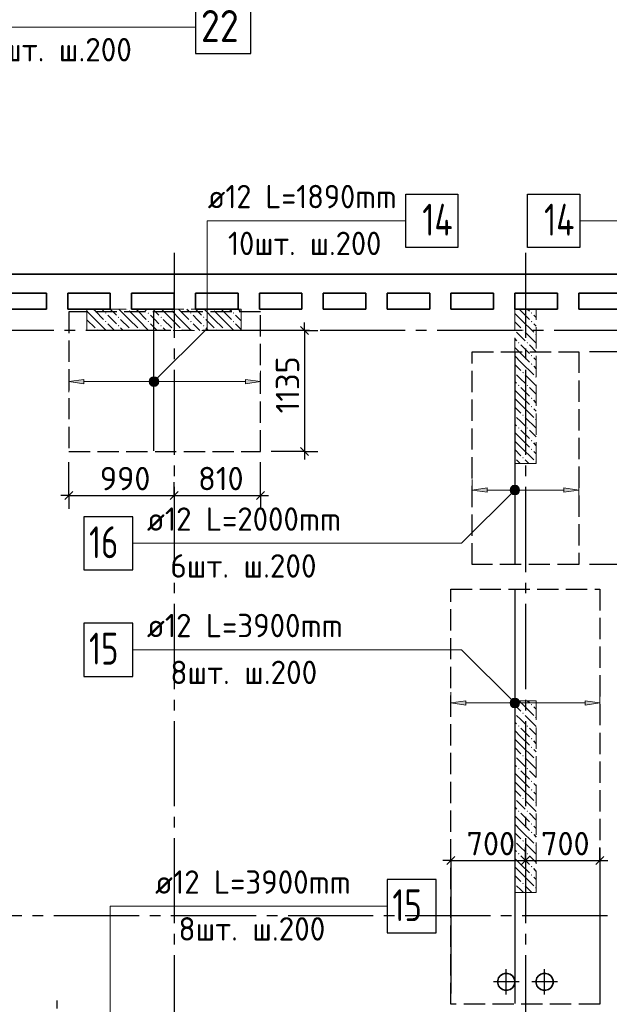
# Model space of a CAD drawing. Header units: millimetres. Extents: x 40580 to 1930067, y -240640 to 81020.
# Tile 116 of 256: x 477735 to 483274, y -212295 to -203045. Entities that reach past the tile are written whole.
import ezdxf

# ---------------------------------------------------------------- set-up
doc = ezdxf.new("R2010")
doc.units = ezdxf.units.MM
for name, pattern in [('______2', [270, 200, -70]), ('______5', [1100, 800, -100, 100, -100]), ('CENTER', [2, 1.25, -0.25, 0.25, -0.25])]:
    doc.linetypes.add(name, pattern=pattern)
for name, color, linetype, lineweight in [('Standard', 7, 'Continuous', 25), ('ДОП Верх по У', 7, 'Continuous', 25), ('ЖБ Перекрытие верхний уровень', 7, 'Continuous', 35), ('ОСИ', 7, 'CENTER', 15), ('Позиционная метка номер позиции', 7, 'Continuous', 13), ('Примечания', 7, 'Continuous', 13)]:
    doc.layers.add(name, color=color, linetype=linetype, lineweight=lineweight)
doc.layers.add('ЖБ Пилон', color=7, linetype='______2', lineweight=13, true_color=0xa0a0a0)
doc.styles.add('ISOCPEUR', font='isocpeur.ttf')

msp = doc.modelspace()

# ---------------------------------------------------------------- hatches: boundary and pattern name
at = {"layer": 'ДОП Верх по У', "linetype": 'Continuous', "lineweight": 13, "transparency": 33554687}
for points in [[(478336.8, -206464.9), (478196.8, -206444.9), (478336.8, -206424.9)], [(482126.8, -207483.9), (481986.8, -207463.9), (482126.8, -207443.9)], [(481926.8, -209483.9), (481786.8, -209463.9), (481926.8, -209443.9)]]:
    msp.add_hatch(color=7, dxfattribs=at).paths.add_polyline_path(points, flags=16)
for points in [[(478964.6, -206463.6), (478964.6, -206426.1), (478959.3, -206444.9)], [(478964.6, -206426.1), (478978.1, -206477.1), (478978.1, -206412.6)], [(478964.6, -206426.1), (478964.6, -206463.6), (478978.1, -206477.1)], [(478978.1, -206412.6), (478996.8, -206482.4), (478996.8, -206407.4)], [(478978.1, -206412.6), (478978.1, -206477.1), (478996.8, -206482.4)], [(478996.8, -206407.4), (478996.8, -206482.4), (479015.6, -206477.1)], [(478996.8, -206407.4), (479015.6, -206477.1), (479015.6, -206412.6)], [(479015.6, -206412.6), (479015.6, -206477.1), (479029.1, -206463.6)], [(479015.6, -206412.6), (479029.1, -206463.6), (479029.1, -206426.1)], [(479029.1, -206426.1), (479029.1, -206463.6), (479034.3, -206444.9)], [(479856.8, -206464.9), (479996.8, -206444.9), (479856.8, -206424.9)], [(482354.6, -207482.6), (482354.6, -207445.1), (482349.3, -207463.9)], [(482354.6, -207445.1), (482368.1, -207496.1), (482368.1, -207431.6)], [(482354.6, -207445.1), (482354.6, -207482.6), (482368.1, -207496.1)], [(482368.1, -207431.6), (482386.8, -207501.4), (482386.8, -207426.4)], [(482368.1, -207431.6), (482368.1, -207496.1), (482386.8, -207501.4)], [(482386.8, -207426.4), (482386.8, -207501.4), (482405.6, -207496.1)], [(482386.8, -207426.4), (482405.6, -207496.1), (482405.6, -207431.6)], [(482405.6, -207431.6), (482405.6, -207496.1), (482419.1, -207482.6)], [(482405.6, -207431.6), (482419.1, -207482.6), (482419.1, -207445.1)], [(482419.1, -207445.1), (482419.1, -207482.6), (482424.3, -207463.9)], [(482846.8, -207483.9), (482986.8, -207463.9), (482846.8, -207443.9)], [(482368.1, -209431.6), (482386.8, -209501.4), (482386.8, -209426.4)], [(482386.8, -209426.4), (482386.8, -209501.4), (482405.6, -209496.1)], [(482386.8, -209426.4), (482405.6, -209496.1), (482405.6, -209431.6)], [(482354.6, -209482.6), (482354.6, -209445.1), (482349.3, -209463.9)], [(482354.6, -209445.1), (482368.1, -209496.1), (482368.1, -209431.6)], [(482354.6, -209445.1), (482354.6, -209482.6), (482368.1, -209496.1)], [(482368.1, -209431.6), (482368.1, -209496.1), (482386.8, -209501.4)], [(482405.6, -209431.6), (482405.6, -209496.1), (482419.1, -209482.6)], [(482405.6, -209431.6), (482419.1, -209482.6), (482419.1, -209445.1)], [(482419.1, -209445.1), (482419.1, -209482.6), (482424.3, -209463.9)], [(483046.8, -209483.9), (483186.8, -209463.9), (483046.8, -209443.9)]]:
    msp.add_hatch(color=7, dxfattribs=at).paths.add_polyline_path(points)
at = {"layer": 'ЖБ Пилон', "linetype": 'Continuous', "lineweight": -3, "transparency": 33554687}
for points in [[(478537.3, -205800.7), (478543.8, -205794.2), (478550.3, -205800.7), (478543.8, -205807.2)], [(478747.1, -205763.9), (478743.8, -205767.2), (478740.4, -205763.9)], [(478937.3, -205800.7), (478943.8, -205794.2), (478950.3, -205800.7), (478943.8, -205807.2)], [(479147.1, -205763.9), (479143.8, -205767.2), (479140.4, -205763.9)], [(479337.3, -205800.7), (479343.8, -205794.2), (479350.3, -205800.7), (479343.8, -205807.2)], [(479547.1, -205763.9), (479543.8, -205767.2), (479540.4, -205763.9)], [(479737.3, -205800.7), (479743.8, -205794.2), (479750.3, -205800.7), (479743.8, -205807.2)], [(482537.3, -205800.7), (482543.8, -205794.2), (482550.3, -205800.7), (482543.8, -205807.2)], [(478537.3, -205880.7), (478543.8, -205874.2), (478550.3, -205880.7), (478543.8, -205887.2)], [(478657.3, -205840.7), (478663.8, -205834.2), (478670.3, -205840.7), (478663.8, -205847.2)], [(478657.3, -205920.7), (478663.8, -205914.2), (478670.3, -205920.7), (478663.8, -205927.2)], [(478937.3, -205880.7), (478943.8, -205874.2), (478950.3, -205880.7), (478943.8, -205887.2)], [(479057.3, -205840.7), (479063.8, -205834.2), (479070.3, -205840.7), (479063.8, -205847.2)], [(479057.3, -205920.7), (479063.8, -205914.2), (479070.3, -205920.7), (479063.8, -205927.2)], [(479337.3, -205880.7), (479343.8, -205874.2), (479350.3, -205880.7), (479343.8, -205887.2)], [(479457.3, -205840.7), (479463.8, -205834.2), (479470.3, -205840.7), (479463.8, -205847.2)], [(479457.3, -205920.7), (479463.8, -205914.2), (479470.3, -205920.7), (479463.8, -205927.2)], [(479737.3, -205880.7), (479743.8, -205874.2), (479750.3, -205880.7), (479743.8, -205887.2)], [(482537.3, -205880.7), (482543.8, -205874.2), (482550.3, -205880.7), (482543.8, -205887.2)], [(478377.3, -205960.7), (478383.8, -205954.2), (478390.3, -205960.7), (478387.1, -205963.9), (478380.4, -205963.9)], [(478457.3, -205960.7), (478463.8, -205954.2), (478470.3, -205960.7), (478467.1, -205963.9), (478460.4, -205963.9)], [(478777.3, -205960.7), (478783.8, -205954.2), (478790.3, -205960.7), (478787.1, -205963.9), (478780.4, -205963.9)], [(478857.3, -205960.7), (478863.8, -205954.2), (478870.3, -205960.7), (478867.1, -205963.9), (478860.4, -205963.9)], [(479177.3, -205960.7), (479183.8, -205954.2), (479190.3, -205960.7), (479187.1, -205963.9), (479180.4, -205963.9)], [(479257.3, -205960.7), (479263.8, -205954.2), (479270.3, -205960.7), (479267.1, -205963.9), (479260.4, -205963.9)], [(479577.3, -205960.7), (479583.8, -205954.2), (479590.3, -205960.7), (479587.1, -205963.9), (479580.4, -205963.9)], [(479657.3, -205960.7), (479663.8, -205954.2), (479670.3, -205960.7), (479667.1, -205963.9), (479660.4, -205963.9)], [(482386.8, -205957.3), (482390.3, -205960.7), (482386.8, -205964.2)], [(482457.3, -205960.7), (482463.8, -205954.2), (482470.3, -205960.7), (482463.8, -205967.2)], [(482577.3, -206000.7), (482583.8, -205994.2), (482586.8, -205997.3), (482586.8, -206004.2), (482583.8, -206007.2)], [(482417.3, -206080.7), (482423.8, -206074.2), (482430.3, -206080.7), (482423.8, -206087.2)], [(482497.3, -206080.7), (482503.8, -206074.2), (482510.3, -206080.7), (482503.8, -206087.2)], [(482537.3, -206200.7), (482543.8, -206194.2), (482550.3, -206200.7), (482543.8, -206207.2)], [(482537.3, -206280.7), (482543.8, -206274.2), (482550.3, -206280.7), (482543.8, -206287.2)], [(482386.8, -206357.3), (482390.3, -206360.7), (482386.8, -206364.2)], [(482457.3, -206360.7), (482463.8, -206354.2), (482470.3, -206360.7), (482463.8, -206367.2)], [(482577.3, -206400.7), (482583.8, -206394.2), (482586.8, -206397.3), (482586.8, -206404.2), (482583.8, -206407.2)], [(482417.3, -206480.7), (482423.8, -206474.2), (482430.3, -206480.7), (482423.8, -206487.2)], [(482497.3, -206480.7), (482503.8, -206474.2), (482510.3, -206480.7), (482503.8, -206487.2)], [(482537.3, -206600.7), (482543.8, -206594.2), (482550.3, -206600.7), (482543.8, -206607.2)], [(482537.3, -206680.7), (482543.8, -206674.2), (482550.3, -206680.7), (482543.8, -206687.2)], [(482386.8, -206757.3), (482390.3, -206760.7), (482386.8, -206764.2)], [(482457.3, -206760.7), (482463.8, -206754.2), (482470.3, -206760.7), (482463.8, -206767.2)], [(482577.3, -206800.7), (482583.8, -206794.2), (482586.8, -206797.3), (482586.8, -206804.2), (482583.8, -206807.2)], [(482417.3, -206880.7), (482423.8, -206874.2), (482430.3, -206880.7), (482423.8, -206887.2)], [(482497.3, -206880.7), (482503.8, -206874.2), (482510.3, -206880.7), (482503.8, -206887.2)], [(482537.3, -207000.7), (482543.8, -206994.2), (482550.3, -207000.7), (482543.8, -207007.2)], [(482537.3, -207080.7), (482543.8, -207074.2), (482550.3, -207080.7), (482543.8, -207087.2)], [(482386.8, -207157.3), (482390.3, -207160.7), (482386.8, -207164.2)], [(482457.3, -207160.7), (482463.8, -207154.2), (482470.3, -207160.7), (482463.8, -207167.2)], [(482577.3, -207200.7), (482583.8, -207194.2), (482586.8, -207197.3), (482586.8, -207204.2), (482583.8, -207207.2)], [(482537.3, -209480.7), (482543.8, -209474.2), (482550.3, -209480.7), (482543.8, -209487.2)], [(482386.8, -209557.3), (482390.3, -209560.7), (482386.8, -209564.2)], [(482457.3, -209560.7), (482463.8, -209554.2), (482470.3, -209560.7), (482463.8, -209567.2)], [(482577.3, -209600.7), (482583.8, -209594.2), (482586.8, -209597.3), (482586.8, -209604.2), (482583.8, -209607.2)], [(482417.3, -209680.7), (482423.8, -209674.2), (482430.3, -209680.7), (482423.8, -209687.2)], [(482497.3, -209680.7), (482503.8, -209674.2), (482510.3, -209680.7), (482503.8, -209687.2)], [(482537.3, -209800.7), (482543.8, -209794.2), (482550.3, -209800.7), (482543.8, -209807.2)], [(482537.3, -209880.7), (482543.8, -209874.2), (482550.3, -209880.7), (482543.8, -209887.2)], [(482386.8, -209957.3), (482390.3, -209960.7), (482386.8, -209964.2)], [(482457.3, -209960.7), (482463.8, -209954.2), (482470.3, -209960.7), (482463.8, -209967.2)], [(482417.3, -210080.7), (482423.8, -210074.2), (482430.3, -210080.7), (482423.8, -210087.2)], [(482497.3, -210080.7), (482503.8, -210074.2), (482510.3, -210080.7), (482503.8, -210087.2)], [(482577.3, -210000.7), (482583.8, -209994.2), (482586.8, -209997.3), (482586.8, -210004.2), (482583.8, -210007.2)], [(482537.3, -210200.7), (482543.8, -210194.2), (482550.3, -210200.7), (482543.8, -210207.2)], [(482457.3, -210360.7), (482463.8, -210354.2), (482470.3, -210360.7), (482463.8, -210367.2)], [(482537.3, -210280.7), (482543.8, -210274.2), (482550.3, -210280.7), (482543.8, -210287.2)], [(482386.8, -210357.3), (482390.3, -210360.7), (482386.8, -210364.2)], [(482577.3, -210400.7), (482583.8, -210394.2), (482586.8, -210397.3), (482586.8, -210404.2), (482583.8, -210407.2)], [(482417.3, -210480.7), (482423.8, -210474.2), (482430.3, -210480.7), (482423.8, -210487.2)], [(482497.3, -210480.7), (482503.8, -210474.2), (482510.3, -210480.7), (482503.8, -210487.2)], [(482537.3, -210600.7), (482543.8, -210594.2), (482550.3, -210600.7), (482543.8, -210607.2)], [(482537.3, -210680.7), (482543.8, -210674.2), (482550.3, -210680.7), (482543.8, -210687.2)], [(482386.8, -210757.3), (482390.3, -210760.7), (482386.8, -210764.2)], [(482457.3, -210760.7), (482463.8, -210754.2), (482470.3, -210760.7), (482463.8, -210767.2)], [(482577.3, -210800.7), (482583.8, -210794.2), (482586.8, -210797.3), (482586.8, -210804.2), (482583.8, -210807.2)], [(482417.3, -210880.7), (482423.8, -210874.2), (482430.3, -210880.7), (482423.8, -210887.2)], [(482497.3, -210880.7), (482503.8, -210874.2), (482510.3, -210880.7), (482503.8, -210887.2)], [(482537.3, -211000.7), (482543.8, -210994.2), (482550.3, -211000.7), (482543.8, -211007.2)], [(482537.3, -211080.7), (482543.8, -211074.2), (482550.3, -211080.7), (482543.8, -211087.2)], [(482386.8, -211157.3), (482390.3, -211160.7), (482386.8, -211164.2)], [(482457.3, -211160.7), (482463.8, -211154.2), (482470.3, -211160.7), (482463.8, -211167.2)], [(482577.3, -211200.7), (482583.8, -211194.2), (482586.8, -211197.3), (482586.8, -211204.2), (482583.8, -211207.2)]]:
    msp.add_hatch(color=7, dxfattribs=at).paths.add_polyline_path(points, flags=16)
at = {"layer": 'Позиционная метка номер позиции', "linetype": 'Continuous', "lineweight": 13, "transparency": 33554687}
for points in [[(478965, -206476.7), (479008.3, -206401.6), (478953.5, -206456.3)], [(478953.5, -206456.3), (479008.3, -206401.6), (478985.4, -206401.6)], [(478953.5, -206456.3), (478985.4, -206401.6), (478953.5, -206433.4)], [(478953.5, -206433.4), (478985.4, -206401.6), (478965, -206413)], [(478965, -206476.7), (479028.6, -206413), (479008.3, -206401.6)], [(478985.4, -206488.1), (479028.6, -206413), (478965, -206476.7)], [(478985.4, -206488.1), (479040.1, -206433.4), (479028.6, -206413)], [(479008.3, -206488.1), (479040.1, -206433.4), (478985.4, -206488.1)], [(479008.3, -206488.1), (479040.1, -206456.3), (479040.1, -206433.4)], [(479040.1, -206456.3), (479008.3, -206488.1), (479028.6, -206476.7)], [(482418.6, -207495.7), (482355, -207432), (482343.5, -207452.4)], [(482418.6, -207495.7), (482343.5, -207452.4), (482398.3, -207507.1)], [(482398.3, -207507.1), (482343.5, -207452.4), (482343.5, -207475.3)], [(482398.3, -207507.1), (482343.5, -207475.3), (482375.4, -207507.1)], [(482375.4, -207507.1), (482343.5, -207475.3), (482355, -207495.7)], [(482430.1, -207475.3), (482375.4, -207420.6), (482355, -207432)], [(482430.1, -207475.3), (482355, -207432), (482418.6, -207495.7)], [(482430.1, -207452.4), (482398.3, -207420.6), (482375.4, -207420.6)], [(482430.1, -207452.4), (482375.4, -207420.6), (482430.1, -207475.3)], [(482398.3, -207420.6), (482430.1, -207452.4), (482418.6, -207432)], [(482355, -209495.7), (482398.3, -209420.6), (482343.5, -209475.3)], [(482343.5, -209475.3), (482398.3, -209420.6), (482375.4, -209420.6)], [(482343.5, -209475.3), (482375.4, -209420.6), (482343.5, -209452.4)], [(482343.5, -209452.4), (482375.4, -209420.6), (482355, -209432)], [(482355, -209495.7), (482418.6, -209432), (482398.3, -209420.6)], [(482375.4, -209507.1), (482418.6, -209432), (482355, -209495.7)], [(482375.4, -209507.1), (482430.1, -209452.4), (482418.6, -209432)], [(482398.3, -209507.1), (482430.1, -209452.4), (482375.4, -209507.1)], [(482398.3, -209507.1), (482430.1, -209475.3), (482430.1, -209452.4)], [(482430.1, -209475.3), (482398.3, -209507.1), (482418.6, -209495.7)]]:
    msp.add_hatch(color=7, dxfattribs=at).paths.add_polyline_path(points)

# ---------------------------------------------------------------- linework, layer by layer
at = {"layer": 'Standard', "color": 7, "linetype": 'Continuous', "lineweight": -3, "transparency": 33554687}
for p, q in [((480411.4, -205963.9), (480411.4, -205888.9)), ((480411.4, -207100.9), (480411.4, -207175.9)), ((478196.8, -207515.9), (478121.8, -207515.9)), ((478196.8, -207515.9), (479186.8, -207515.9)), ((479186.8, -207515.9), (479996.8, -207515.9)), ((479996.8, -207515.9), (480071.8, -207515.9)), ((481786.8, -210945.5), (481711.8, -210945.5)), ((481786.8, -210945.5), (482486.8, -210945.5)), ((482486.8, -210945.5), (483186.8, -210945.5)), ((483186.8, -210945.5), (483261.8, -210945.5)), ((478086.8, -212333.9), (478086.8, -212258.9))]:
    msp.add_line(p, q, dxfattribs=at)
at = {"layer": 'Standard', "color": 251, "linetype": 'Continuous', "lineweight": -3, "true_color": 0x656565, "transparency": 33554687}
for p, q in [((480411.4, -205963.9), (480096.8, -205963.9)), ((480411.4, -205963.9), (480286.4, -205963.9)), ((480411.4, -205963.9), (480536.4, -205963.9)), ((483677, -206163.9), (483086.8, -206163.9)), ((480411.4, -207100.9), (480096.8, -207100.9)), ((480411.4, -207100.9), (480286.4, -207100.9)), ((480411.4, -207100.9), (480536.4, -207100.9)), ((478196.8, -207515.9), (478196.8, -207200.9)), ((479996.8, -207515.9), (479996.8, -207200.9)), ((478196.8, -207515.9), (478196.8, -207390.9)), ((479186.8, -207515.9), (479186.8, -207390.9)), ((479996.8, -207515.9), (479996.8, -207390.9)), ((478196.8, -207515.9), (478196.8, -207640.9)), ((479186.8, -207515.9), (479186.8, -207640.9)), ((479996.8, -207515.9), (479996.8, -207640.9)), ((483677, -208163.9), (483086.8, -208163.9)), ((481786.8, -210945.5), (481786.8, -210820.5)), ((482486.8, -210945.5), (482486.8, -210820.5)), ((483186.8, -210945.5), (483186.8, -210820.5)), ((481786.8, -210945.5), (481786.8, -211070.5)), ((481786.8, -210945.5), (481786.8, -212193.9)), ((482486.8, -210945.5), (482486.8, -211070.5)), ((482486.8, -210945.5), (482486.8, -210945.5)), ((483186.8, -210945.5), (483186.8, -211070.5)), ((483186.8, -210945.5), (483186.8, -212193.9))]:
    msp.add_line(p, q, dxfattribs=at)
at = {"layer": 'Standard', "color": 7, "linetype": 'Continuous', "lineweight": 25, "transparency": 33554687}
for p, q in [((480373.9, -205926.4), (480448.9, -206001.4)), ((480373.9, -207063.4), (480448.9, -207138.4)), ((478159.3, -207553.4), (478234.3, -207478.3)), ((479149.3, -207553.4), (479224.3, -207478.3)), ((479959.3, -207553.4), (480034.3, -207478.3)), ((481749.3, -210983), (481824.3, -210908)), ((482449.3, -210983), (482524.3, -210908)), ((483149.3, -210983), (483224.3, -210908))]:
    msp.add_line(p, q, dxfattribs=at)
at = {"layer": 'Standard', "color": 8, "linetype": '______5', "lineweight": -3, "transparency": 33554687}
for p, q in [((482306.8, -212203.4), (482306.8, -211964.3)), ((482666.8, -212203.4), (482666.8, -211964.3)), ((482426.3, -212083.9), (482187.3, -212083.9)), ((482786.3, -212083.9), (482547.3, -212083.9))]:
    msp.add_line(p, q, dxfattribs=at)
at = {"layer": 'Standard', "color": 7, "linetype": 'Continuous', "lineweight": -3, "transparency": 33554687}
msp.add_lwpolyline([(480411.4, -205963.9), (480411.4, -206843.3), (480411.4, -206843.3), (480411.4, -207100.9)], dxfattribs=at)
at = {"layer": 'Standard', "color": 251, "linetype": 'Continuous', "lineweight": -3, "true_color": 0x656565, "transparency": 33554687}
msp.add_lwpolyline([(479186.8, -207515.9), (479186.8, -207498.9), (479186.8, -207498.9), (479186.8, -207481.9)], dxfattribs=at)
at = {"layer": 'ДОП Верх по У', "color": 7, "linetype": 'Continuous', "lineweight": 13, "transparency": 33554687}
for p, q in [((477187, -203113.9), (479251, -203113.9)), ((481362.7, -204933.9), (479796.8, -204933.9)), ((485196.8, -204933.9), (483154.8, -204933.9)), ((478910.8, -207963.9), (480996.8, -207963.9)), ((478910.8, -208963.9), (480996.8, -208963.9)), ((478986.8, -211373.9), (481072.8, -211373.9))]:
    msp.add_line(p, q, dxfattribs=at)
at = {"layer": 'ДОП Верх по У', "color": 7, "linetype": 'Continuous', "lineweight": -3, "transparency": 33554687}
for p, q in [((478996.8, -207094.9), (478996.8, -205794.9)), ((482386.8, -206169.9), (482386.8, -208157.9)), ((482386.8, -208399.9), (482386.8, -212287.9))]:
    msp.add_line(p, q, dxfattribs=at)
at = {"layer": 'ДОП Верх по У', "color": 251, "linetype": 'Continuous', "lineweight": 13, "true_color": 0x494949, "transparency": 33554687}
for p, q in [((478196.8, -206444.9), (478196.8, -206344.9)), ((479996.8, -206444.9), (479996.8, -206344.9)), ((478196.8, -206444.9), (478336.8, -206424.9)), ((478336.8, -206464.9), (478196.8, -206444.9)), ((478196.8, -206444.9), (478196.8, -206544.9)), ((478196.8, -206444.9), (478196.8, -206444.9)), ((478336.8, -206424.9), (478336.8, -206464.9)), ((478336.8, -206444.9), (478966.8, -206444.9)), ((478996.8, -206407.4), (478996.8, -206407.4)), ((479026.8, -206444.9), (479856.8, -206444.9)), ((479996.8, -206444.9), (479856.8, -206424.9)), ((479856.8, -206424.9), (479856.8, -206464.9)), ((479856.8, -206464.9), (479996.8, -206444.9)), ((479996.8, -206444.9), (479996.8, -206544.9)), ((479996.8, -206444.9), (479996.8, -206444.9)), ((478996.8, -206482.4), (478996.8, -206482.4)), ((481986.8, -207463.9), (481986.8, -207363.9)), ((482986.8, -207463.9), (482986.8, -207363.9)), ((481986.8, -207463.9), (482126.8, -207443.9)), ((482126.8, -207483.9), (481986.8, -207463.9)), ((481986.8, -207463.9), (481986.8, -207563.9)), ((481986.8, -207463.9), (481986.8, -207463.9)), ((482126.8, -207443.9), (482126.8, -207483.9)), ((482126.8, -207463.9), (482356.8, -207463.9)), ((482386.8, -207426.4), (482386.8, -207426.4)), ((482416.8, -207463.9), (482846.8, -207463.9)), ((482986.8, -207463.9), (482846.8, -207443.9)), ((482846.8, -207443.9), (482846.8, -207483.9)), ((482846.8, -207483.9), (482986.8, -207463.9)), ((482986.8, -207463.9), (482986.8, -207563.9)), ((482986.8, -207463.9), (482986.8, -207463.9)), ((482386.8, -207501.4), (482386.8, -207501.4)), ((481786.8, -209463.9), (481786.8, -209363.9)), ((482386.8, -209426.4), (482386.8, -209426.4)), ((483186.8, -209463.9), (483186.8, -209363.9)), ((481786.8, -209463.9), (481926.8, -209443.9)), ((481926.8, -209483.9), (481786.8, -209463.9)), ((481786.8, -209463.9), (481786.8, -209563.9)), ((481786.8, -209463.9), (481786.8, -209463.9)), ((481926.8, -209443.9), (481926.8, -209483.9)), ((481926.8, -209463.9), (482356.8, -209463.9)), ((482386.8, -209501.4), (482386.8, -209501.4)), ((482416.8, -209463.9), (483046.8, -209463.9)), ((483186.8, -209463.9), (483046.8, -209443.9)), ((483046.8, -209443.9), (483046.8, -209483.9)), ((483046.8, -209483.9), (483186.8, -209463.9)), ((483186.8, -209463.9), (483186.8, -209563.9)), ((483186.8, -209463.9), (483186.8, -209463.9))]:
    msp.add_line(p, q, dxfattribs=at)
at = {"layer": 'ДОП Верх по У', "color": 7, "linetype": 'Continuous', "lineweight": 25, "transparency": 33554687}
for points in [[(479387, -203363.8), (479907, -203363.8), (479907, -202863.8), (479387, -202863.8), (479387, -203363.8)], [(481852.7, -205183.9), (481362.7, -205183.9), (481362.7, -204683.9), (481852.7, -204683.9), (481852.7, -205183.9)], [(482996.8, -205183.9), (482506.8, -205183.9), (482506.8, -204683.9), (482996.8, -204683.9), (482996.8, -205183.9)], [(478336.8, -208213.9), (478796.8, -208213.9), (478796.8, -207713.9), (478336.8, -207713.9), (478336.8, -208213.9)], [(478336.8, -209213.9), (478796.8, -209213.9), (478796.8, -208713.9), (478336.8, -208713.9), (478336.8, -209213.9)], [(481186.8, -211623.9), (481646.8, -211623.9), (481646.8, -211123.9), (481186.8, -211123.9), (481186.8, -211623.9)]]:
    msp.add_lwpolyline(points, dxfattribs=at)
at = {"layer": 'ДОП Верх по У', "color": 251, "linetype": 'Continuous', "lineweight": 13, "true_color": 0x494949, "transparency": 33554687}
for centre in [(478996.8, -206444.9), (482386.8, -207463.9), (482386.8, -209463.9)]:
    msp.add_circle(centre, 37.5, dxfattribs=at)
at = {"layer": 'ЖБ Перекрытие верхний уровень', "transparency": 33554687}
for p, q in [((482486.8, -205433.9), (476306.8, -205433.9)), ((488666.8, -205433.9), (482486.8, -205433.9)), ((477586.8, -205613.9), (477986.8, -205613.9)), ((477986.8, -205613.9), (477986.8, -205763.9)), ((478186.8, -205763.9), (478186.8, -205613.9)), ((478186.8, -205613.9), (478586.8, -205613.9)), ((478586.8, -205613.9), (478586.8, -205763.9)), ((478786.8, -205763.9), (478786.8, -205613.9)), ((478786.8, -205613.9), (479186.8, -205613.9)), ((479186.8, -205613.9), (479186.8, -205763.9)), ((479386.8, -205763.9), (479386.8, -205613.9)), ((479386.8, -205613.9), (479786.8, -205613.9)), ((479786.8, -205613.9), (479786.8, -205763.9)), ((479986.8, -205763.9), (479986.8, -205613.9)), ((479986.8, -205613.9), (480386.8, -205613.9)), ((480386.8, -205613.9), (480386.8, -205763.9)), ((480586.8, -205763.9), (480586.8, -205613.9)), ((480586.8, -205613.9), (480986.8, -205613.9)), ((480986.8, -205613.9), (480986.8, -205763.9)), ((481186.8, -205763.9), (481186.8, -205613.9)), ((481186.8, -205613.9), (481586.8, -205613.9)), ((481586.8, -205613.9), (481586.8, -205763.9)), ((481786.8, -205613.9), (482186.8, -205613.9)), ((481786.8, -205763.9), (481786.8, -205613.9)), ((482186.8, -205613.9), (482186.8, -205763.9)), ((482386.8, -205763.9), (482386.8, -205613.9)), ((482386.8, -205613.9), (482486.8, -205613.9)), ((482486.8, -205613.9), (482786.8, -205613.9)), ((482786.8, -205613.9), (482786.8, -205763.9)), ((482986.8, -205763.9), (482986.8, -205613.9)), ((482986.8, -205613.9), (483386.8, -205613.9)), ((477986.8, -205763.9), (477586.8, -205763.9)), ((478586.8, -205763.9), (478186.8, -205763.9)), ((479186.8, -205763.9), (478786.8, -205763.9)), ((479786.8, -205763.9), (479386.8, -205763.9)), ((480386.8, -205763.9), (479986.8, -205763.9)), ((480986.8, -205763.9), (480586.8, -205763.9)), ((481586.8, -205763.9), (481186.8, -205763.9)), ((482186.8, -205763.9), (481786.8, -205763.9)), ((482486.8, -205763.9), (482386.8, -205763.9)), ((482786.8, -205763.9), (482486.8, -205763.9)), ((483386.8, -205763.9), (482986.8, -205763.9)), ((482270.2, -212012), (482249.8, -212026.8)), ((482294.2, -212004.2), (482270.2, -212012)), ((482319.4, -212004.2), (482294.2, -212004.2)), ((482343.4, -212012), (482319.4, -212004.2)), ((482363.9, -212026.8), (482343.4, -212012)), ((482630.2, -212012), (482609.8, -212026.8)), ((482654.2, -212004.2), (482630.2, -212012)), ((482679.4, -212004.2), (482654.2, -212004.2)), ((482703.4, -212012), (482679.4, -212004.2)), ((482723.8, -212026.8), (482703.4, -212012)), ((482234.9, -212047.2), (482227.1, -212071.2)), ((482227.1, -212071.2), (482227.1, -212096.5)), ((482227.1, -212096.5), (482234.9, -212120.5)), ((482249.8, -212026.8), (482234.9, -212047.2)), ((482378.7, -212047.2), (482363.9, -212026.8)), ((482386.5, -212071.2), (482378.7, -212047.2)), ((482378.7, -212120.5), (482386.5, -212096.5)), ((482386.5, -212096.5), (482386.5, -212071.2)), ((482594.9, -212047.2), (482587.1, -212071.2)), ((482587.1, -212071.2), (482587.1, -212096.5)), ((482587.1, -212096.5), (482594.9, -212120.5)), ((482609.8, -212026.8), (482594.9, -212047.2)), ((482738.7, -212047.2), (482723.8, -212026.8)), ((482746.5, -212071.2), (482738.7, -212047.2)), ((482738.7, -212120.5), (482746.5, -212096.5)), ((482746.5, -212096.5), (482746.5, -212071.2)), ((482234.9, -212120.5), (482249.8, -212140.9)), ((482249.8, -212140.9), (482270.2, -212155.7)), ((482270.2, -212155.7), (482294.2, -212163.5)), ((482294.2, -212163.5), (482319.4, -212163.5)), ((482319.4, -212163.5), (482343.4, -212155.7)), ((482343.4, -212155.7), (482363.9, -212140.9)), ((482363.9, -212140.9), (482378.7, -212120.5)), ((482594.9, -212120.5), (482609.8, -212140.9)), ((482609.8, -212140.9), (482630.2, -212155.7)), ((482630.2, -212155.7), (482654.2, -212163.5)), ((482654.2, -212163.5), (482679.4, -212163.5)), ((482679.4, -212163.5), (482703.4, -212155.7)), ((482703.4, -212155.7), (482723.8, -212140.9)), ((482723.8, -212140.9), (482738.7, -212120.5))]:
    msp.add_line(p, q, dxfattribs=at)
at = {"layer": 'ЖБ Пилон', "color": 253, "linetype": '______2', "lineweight": 13, "true_color": 0xa0a0a0, "transparency": 33554687}
for p, q in [((479816.8, -205763.9), (478366.8, -205763.9)), ((478366.8, -205763.9), (478366.8, -205963.9)), ((479816.8, -205963.9), (479816.8, -205763.9)), ((482386.8, -205763.9), (482386.8, -207213.9)), ((482586.8, -205763.9), (482386.8, -205763.9)), ((482586.8, -207213.9), (482586.8, -205763.9)), ((478366.8, -205963.9), (479816.8, -205963.9)), ((482386.8, -207213.9), (482586.8, -207213.9)), ((482386.8, -209443.9), (482386.8, -211243.9)), ((482586.8, -209443.9), (482386.8, -209443.9)), ((482586.8, -211243.9), (482586.8, -209443.9)), ((482386.8, -211243.9), (482586.8, -211243.9))]:
    msp.add_line(p, q, dxfattribs=at)
at = {"layer": 'ЖБ Пилон', "color": 9, "linetype": 'Continuous', "lineweight": -3, "true_color": 0xc7c7c7, "transparency": 33554687}
for p, q in [((478366.8, -205783.8), (478443.8, -205860.7)), ((478443.8, -205780.7), (478426.9, -205763.9)), ((478443.8, -205780.7), (478523.8, -205860.7)), ((478506.9, -205763.9), (478523.8, -205780.7)), ((478603.8, -205860.7), (478563.8, -205820.7)), ((478586.9, -205763.9), (478643.8, -205820.7)), ((478763.8, -205860.7), (478666.9, -205763.9)), ((478763.8, -205780.7), (478843.8, -205860.7)), ((478843.8, -205780.7), (478826.9, -205763.9)), ((478843.8, -205780.7), (478923.8, -205860.7)), ((478906.9, -205763.9), (478923.8, -205780.7)), ((479003.8, -205860.7), (478963.8, -205820.7)), ((478986.9, -205763.9), (479043.8, -205820.7)), ((479163.8, -205860.7), (479066.9, -205763.9)), ((479163.8, -205780.7), (479243.8, -205860.7)), ((479243.8, -205780.7), (479226.9, -205763.9)), ((479243.8, -205780.7), (479323.8, -205860.7)), ((479306.9, -205763.9), (479323.8, -205780.7)), ((479403.8, -205860.7), (479363.8, -205820.7)), ((479386.9, -205763.9), (479443.8, -205820.7)), ((479563.8, -205860.7), (479466.9, -205763.9)), ((479563.8, -205780.7), (479643.8, -205860.7)), ((479643.8, -205780.7), (479626.9, -205763.9)), ((479643.8, -205780.7), (479723.8, -205860.7)), ((479706.9, -205763.9), (479723.8, -205780.7)), ((479803.8, -205860.7), (479763.8, -205820.7)), ((479786.9, -205763.9), (479816.8, -205793.8)), ((482386.8, -205803.8), (482443.8, -205860.7)), ((482443.8, -205780.7), (482426.9, -205763.9)), ((482443.8, -205780.7), (482523.8, -205860.7)), ((482506.9, -205763.9), (482523.8, -205780.7)), ((482586.8, -205843.8), (482563.8, -205820.7)), ((478366.8, -205863.8), (478443.8, -205940.7)), ((478443.8, -205860.7), (478546.9, -205963.9)), ((478563.8, -205900.7), (478626.9, -205963.9)), ((478643.8, -205900.7), (478603.8, -205860.7)), ((478683.8, -205860.7), (478763.8, -205940.7)), ((478763.8, -205860.7), (478843.8, -205940.7)), ((478843.8, -205860.7), (478946.9, -205963.9)), ((478963.8, -205900.7), (479026.9, -205963.9)), ((479043.8, -205900.7), (479003.8, -205860.7)), ((479083.8, -205860.7), (479163.8, -205940.7)), ((479163.8, -205860.7), (479243.8, -205940.7)), ((479243.8, -205860.7), (479346.9, -205963.9)), ((479363.8, -205900.7), (479426.9, -205963.9)), ((479443.8, -205900.7), (479403.8, -205860.7)), ((479483.8, -205860.7), (479563.8, -205940.7)), ((479563.8, -205860.7), (479643.8, -205940.7)), ((479643.8, -205860.7), (479746.9, -205963.9)), ((479763.8, -205900.7), (479816.8, -205953.8)), ((479816.8, -205873.8), (479803.8, -205860.7)), ((482386.8, -205883.8), (482443.8, -205940.7)), ((482443.8, -205860.7), (482563.8, -205980.7)), ((482563.8, -205900.7), (482586.8, -205923.8)), ((478683.8, -205940.7), (478706.9, -205963.9)), ((479083.8, -205940.7), (479106.9, -205963.9)), ((479483.8, -205940.7), (479506.9, -205963.9)), ((482443.8, -206020.7), (482403.8, -205980.7)), ((482483.8, -205980.7), (482586.8, -206083.8)), ((482386.8, -206043.8), (482403.8, -206060.7)), ((482483.8, -206060.7), (482443.8, -206020.7)), ((482443.8, -206180.7), (482386.8, -206123.8)), ((482443.8, -206100.7), (482523.8, -206180.7)), ((482443.8, -206180.7), (482523.8, -206260.7)), ((482523.8, -206100.7), (482586.8, -206163.8)), ((482386.8, -206203.8), (482443.8, -206260.7)), ((482386.8, -206283.8), (482443.8, -206340.7)), ((482443.8, -206260.7), (482563.8, -206380.7)), ((482586.8, -206243.8), (482563.8, -206220.7)), ((482563.8, -206300.7), (482586.8, -206323.8)), ((482386.8, -206443.8), (482403.8, -206460.7)), ((482443.8, -206420.7), (482403.8, -206380.7)), ((482483.8, -206460.7), (482443.8, -206420.7)), ((482483.8, -206380.7), (482586.8, -206483.8)), ((482443.8, -206580.7), (482386.8, -206523.8)), ((482443.8, -206500.7), (482523.8, -206580.7)), ((482523.8, -206500.7), (482586.8, -206563.8)), ((482386.8, -206603.8), (482443.8, -206660.7)), ((482443.8, -206580.7), (482523.8, -206660.7)), ((482586.8, -206643.8), (482563.8, -206620.7)), ((482386.8, -206683.8), (482443.8, -206740.7)), ((482443.8, -206660.7), (482563.8, -206780.7)), ((482563.8, -206700.7), (482586.8, -206723.8)), ((482443.8, -206820.7), (482403.8, -206780.7)), ((482483.8, -206860.7), (482443.8, -206820.7)), ((482483.8, -206780.7), (482586.8, -206883.8)), ((482386.8, -206843.8), (482403.8, -206860.7)), ((482443.8, -206980.7), (482386.8, -206923.8)), ((482443.8, -206900.7), (482523.8, -206980.7)), ((482523.8, -206900.7), (482586.8, -206963.8)), ((482386.8, -207003.8), (482443.8, -207060.7)), ((482443.8, -206980.7), (482523.8, -207060.7)), ((482586.8, -207043.8), (482563.8, -207020.7)), ((482386.8, -207083.8), (482443.8, -207140.7)), ((482443.8, -207060.7), (482563.8, -207180.7)), ((482563.8, -207100.7), (482586.8, -207123.8)), ((482436.9, -207213.9), (482403.8, -207180.7)), ((482483.8, -207180.7), (482516.9, -207213.9)), ((482386.8, -209483.8), (482443.8, -209540.7)), ((482426.9, -209443.9), (482443.8, -209460.7)), ((482443.8, -209460.7), (482563.8, -209580.7)), ((482506.9, -209443.9), (482523.8, -209460.7)), ((482563.8, -209500.7), (482586.8, -209523.8)), ((482443.8, -209620.7), (482403.8, -209580.7)), ((482483.8, -209580.7), (482586.8, -209683.8)), ((482386.8, -209643.8), (482403.8, -209660.7)), ((482483.8, -209660.7), (482443.8, -209620.7)), ((482443.8, -209700.7), (482523.8, -209780.7)), ((482523.8, -209700.7), (482586.8, -209763.8)), ((482443.8, -209780.7), (482386.8, -209723.8)), ((482443.8, -209780.7), (482523.8, -209860.7)), ((482386.8, -209803.8), (482443.8, -209860.7)), ((482386.8, -209883.8), (482443.8, -209940.7)), ((482443.8, -209860.7), (482563.8, -209980.7)), ((482586.8, -209843.8), (482563.8, -209820.7)), ((482443.8, -210020.7), (482403.8, -209980.7)), ((482483.8, -209980.7), (482586.8, -210083.8)), ((482563.8, -209900.7), (482586.8, -209923.8)), ((482386.8, -210043.8), (482403.8, -210060.7)), ((482483.8, -210060.7), (482443.8, -210020.7)), ((482443.8, -210180.7), (482386.8, -210123.8)), ((482443.8, -210100.7), (482523.8, -210180.7)), ((482523.8, -210100.7), (482586.8, -210163.8)), ((482386.8, -210203.8), (482443.8, -210260.7)), ((482443.8, -210180.7), (482523.8, -210260.7)), ((482443.8, -210260.7), (482563.8, -210380.7)), ((482586.8, -210243.8), (482563.8, -210220.7)), ((482386.8, -210283.8), (482443.8, -210340.7)), ((482563.8, -210300.7), (482586.8, -210323.8)), ((482386.8, -210443.8), (482403.8, -210460.7)), ((482443.8, -210420.7), (482403.8, -210380.7)), ((482483.8, -210460.7), (482443.8, -210420.7)), ((482483.8, -210380.7), (482586.8, -210483.8)), ((482443.8, -210580.7), (482386.8, -210523.8)), ((482443.8, -210500.7), (482523.8, -210580.7)), ((482523.8, -210500.7), (482586.8, -210563.8)), ((482386.8, -210603.8), (482443.8, -210660.7)), ((482443.8, -210580.7), (482523.8, -210660.7)), ((482586.8, -210643.8), (482563.8, -210620.7)), ((482386.8, -210683.8), (482443.8, -210740.7)), ((482443.8, -210660.7), (482563.8, -210780.7)), ((482563.8, -210700.7), (482586.8, -210723.8)), ((482443.8, -210820.7), (482403.8, -210780.7)), ((482483.8, -210780.7), (482586.8, -210883.8)), ((482386.8, -210843.8), (482403.8, -210860.7)), ((482483.8, -210860.7), (482443.8, -210820.7)), ((482443.8, -210900.7), (482523.8, -210980.7)), ((482523.8, -210900.7), (482586.8, -210963.8)), ((482443.8, -210980.7), (482386.8, -210923.8)), ((482443.8, -210980.7), (482523.8, -211060.7)), ((482386.8, -211003.8), (482443.8, -211060.7)), ((482386.8, -211083.8), (482443.8, -211140.7)), ((482443.8, -211060.7), (482563.8, -211180.7)), ((482586.8, -211043.8), (482563.8, -211020.7)), ((482443.8, -211220.7), (482403.8, -211180.7)), ((482483.8, -211180.7), (482546.9, -211243.9)), ((482563.8, -211100.7), (482586.8, -211123.8)), ((482386.8, -211243.8), (482386.9, -211243.9)), ((482466.9, -211243.9), (482443.8, -211220.7))]:
    msp.add_line(p, q, dxfattribs=at)
at = {"layer": 'ОСИ', "color": 8, "linetype": '______5', "lineweight": -3, "transparency": 33554687}
for p, q in [((479186.8, -205233.9), (479186.8, -224293.9)), ((482486.8, -205233.9), (482486.8, -224293.9)), ((504456.8, -205963.9), (458846.8, -205963.9)), ((504456.8, -205963.9), (458846.8, -205963.9)), ((504156.8, -211463.9), (458846.8, -211463.9))]:
    msp.add_line(p, q, dxfattribs=at)
at = {"layer": 'Позиционная метка номер позиции', "color": 7, "linetype": 'Continuous', "lineweight": 13, "transparency": 33554687}
for p, q in [((478965, -206413), (478965, -206413)), ((479028.6, -206413), (479028.6, -206413)), ((478965, -206476.7), (478965, -206476.7)), ((479028.6, -206476.7), (479028.6, -206476.7)), ((482355, -207432), (482355, -207432)), ((482418.6, -207432), (482418.6, -207432)), ((482355, -207495.7), (482355, -207495.7)), ((482418.6, -207495.7), (482418.6, -207495.7)), ((482355, -209432), (482355, -209432)), ((482355, -209495.7), (482355, -209495.7)), ((482418.6, -209432), (482418.6, -209432)), ((482418.6, -209495.7), (482418.6, -209495.7))]:
    msp.add_line(p, q, dxfattribs=at)
for points in [[(475776.8, -206340.9), (476887, -205230.7), (476887, -203113.9), (479387, -203113.9)], [(478996.8, -206444.9), (479496.8, -205944.9), (479496.8, -204933.9), (481362.7, -204933.9)], [(485996.8, -206444.9), (485496.8, -205944.9), (485496.8, -204933.9), (482996.8, -204933.9)], [(482386.8, -207463.9), (481886.8, -207963.9), (478796.8, -207963.9)], [(482386.8, -209463.9), (481886.8, -208963.9), (478796.8, -208963.9)], [(479086.8, -212963.9), (478586.8, -212463.9), (478586.8, -211373.9), (481186.8, -211373.9)]]:
    msp.add_lwpolyline(points, dxfattribs=at)
for centre in [(478996.8, -206444.9), (482386.8, -207463.9), (482386.8, -209463.9)]:
    msp.add_circle(centre, 45, dxfattribs=at)
at = {"layer": 'Примечания', "color": 7, "linetype": '______2', "lineweight": -3, "transparency": 33554687}
for p, q in [((479996.8, -205788.9), (478196.8, -205788.9)), ((478196.8, -205788.9), (478196.8, -207100.9)), ((479996.8, -207100.9), (479996.8, -205788.9)), ((481986.8, -206163.9), (482986.8, -206163.9)), ((481986.8, -208163.9), (481986.8, -206163.9)), ((482986.8, -206163.9), (482986.8, -208163.9)), ((478196.8, -207100.9), (479996.8, -207100.9)), ((482986.8, -208163.9), (481986.8, -208163.9)), ((481786.8, -208393.9), (483186.8, -208393.9)), ((481786.8, -212293.9), (481786.8, -208393.9)), ((483186.8, -208393.9), (483186.8, -212293.9)), ((483186.8, -212293.9), (481786.8, -212293.9))]:
    msp.add_line(p, q, dxfattribs=at)

# ---------------------------------------------------------------- texts
at = {"layer": 'Standard', "color": 7, "linetype": 'Continuous', "lineweight": 25, "transparency": 33554687, "insert": (480361.4, -206743.4), "char_height": 220, "width": 547.708, "attachment_point": 7, "rotation": 90, "style": 'ISOCPEUR'}
msp.add_mtext('1135', dxfattribs=at)
at = {"layer": 'Standard', "color": 7, "linetype": 'Continuous', "lineweight": 25, "transparency": 33554687, "char_height": 220, "attachment_point": 7, "style": 'ISOCPEUR'}
for s, insert, width in [('990', (478488.5, -207465.9), 531.96), ('810', (479411.9, -207465.8), 485.085), ('700', (481933.5, -210895.5), 531.973), ('700', (482633.5, -210895.5), 531.973)]:
    msp.add_mtext(s, dxfattribs=dict(at, insert=insert, width=width))
at = {"layer": 'ДОП Верх по У', "color": 7, "linetype": 'Continuous', "lineweight": 13, "transparency": 33554687, "style": 'ISOCPEUR'}
for s, insert, char_height, width, attachment_point in [('\\W0.87;22', (479437, -203253.9), 300, 550.803, 7), ('\\W0.97;6шт. ш.200 ', (477416, -203436.5), 220, 1712.324, 7), ('\\W0.94;ø12 L=1890mm ', (481276.2, -204816.5), 220, 2105.66, 9), ('\\W0.94;ø12 L=1890mm ', (485176.8, -204816.5), 220, 2105.673, 9), ('\\W0.76;14', (481802.7, -205073.9), 300, 504.567, 9), ('\\W0.76;14', (482946.8, -205073.9), 300, 504.567, 9), ('\\W0.95;10шт. ш.200 ', (481133.2, -205256.5), 220, 1820.761, 9), ('\\W0.96;ø12 L=2000mm ', (478930.8, -207846.5), 220, 2152.018, 7), ('\\W0.75;16', (478386.8, -208103.9), 300, 472.641, 7), ('\\W0.97;6шт. ш.200 ', (479150.8, -208286.5), 220, 1713.203, 7), ('\\W0.96;ø12 L=3900mm ', (478930.8, -208846.5), 220, 2152.018, 7), ('\\W0.75;15', (478386.8, -209103.9), 300, 472.641, 7), ('\\W0.97;8шт. ш.200 ', (479150.8, -209286.5), 220, 1713.203, 7), ('\\W0.96;ø12 L=3900mm ', (479006.8, -211256.5), 220, 2152.012, 7), ('\\W0.75;15', (481236.8, -211513.9), 300, 472.649, 7), ('\\W0.97;8шт. ш.200 ', (479226.8, -211696.5), 220, 1713.203, 7)]:
    msp.add_mtext(s, dxfattribs=dict(at, insert=insert, char_height=char_height, width=width, attachment_point=attachment_point))

doc.saveas('drawing.dxf')
